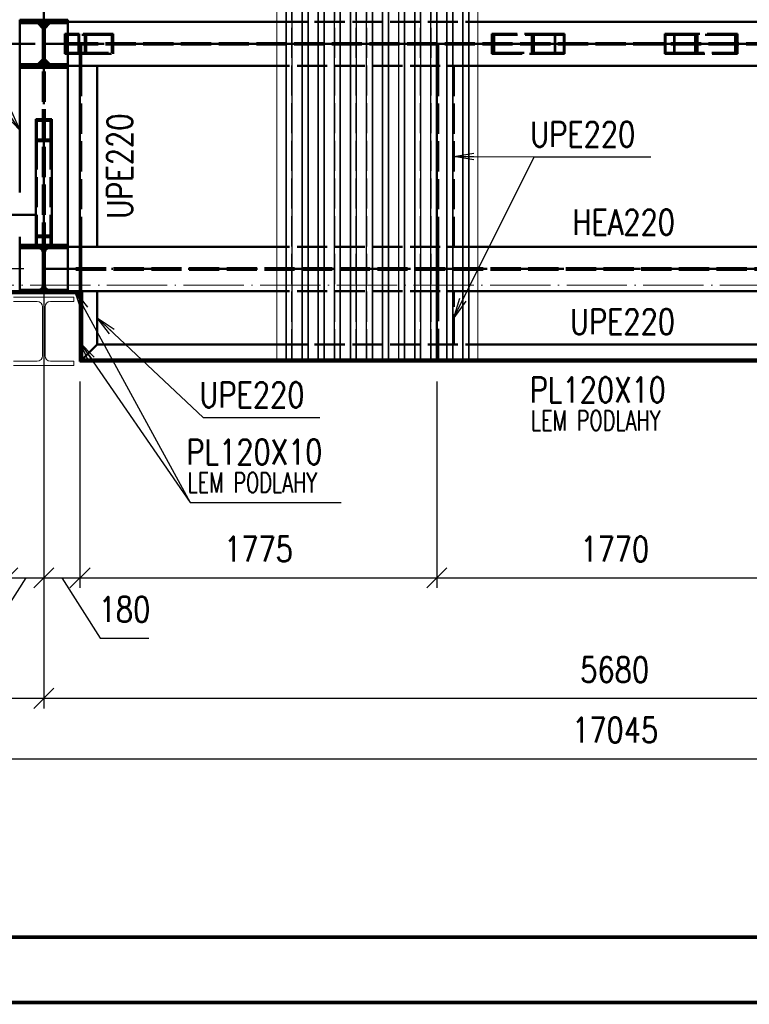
# Paper-space layout 'Layout1' of a CAD drawing. Extents: x -2 to 1033, y -36 to 596.
# Tile 7 of 60: x 184 to 257, y 0 to 98. Entities that reach past the tile are written whole.
import ezdxf
from ezdxf.enums import TextEntityAlignment as Align

# ---------------------------------------------------------------- set-up
doc = ezdxf.new("R2010")
doc.units = 0
for name, pattern in [('ACAD_ISO02W100', [15, 12, -3]), ('ACAD_ISO04W100', [30.5, 24, -3, 0.5, -3]), ('HP_01_CER_B', [8, 5, -1, 1, -1])]:
    doc.linetypes.add(name, pattern=pattern)
doc.layers.get('0').update_dxf_attribs({"linetype": 'CONTINUOUS'})
doc.layers.get('DEFPOINTS').update_dxf_attribs({"color": 132, "linetype": 'CONTINUOUS'})
doc.layers.add('RAMECEK_HP', color=251, linetype='CONTINUOUS')
for name, color, linetype, lineweight in [('SS_1.ET-HALA_TaO-RASTR', 7, 'HP_01_CER_B', 13), ('SS_1.ET-HALA_TaO-SLOUP', 9, 'CONTINUOUS', 13), ('SS_2.ET-HALA_TaO-VESTAVBA_A1÷B2-P.NOSNIK', 172, 'CONTINUOUS', 50), ('SS_2.ET-HALA_TaO-VESTAVBA_A1÷B2-PODLAHA_LEM', 102, 'CONTINUOUS', 50), ('SS_2.ET-HALA_TaO-VESTAVBA_A1÷B2-TRAPEZ.PLECH', 153, 'CONTINUOUS', 18), ('SS_2.ET-HALA_TaO-VESTAVBA_A1÷B2-VAZBA', 200, 'CONTINUOUS', 50), ('SS_KOTY', 3, 'CONTINUOUS', 25), ('SS_POPIS_PROFILU', 13, 'CONTINUOUS', 25), ('SS_SRAFY', 8, 'CONTINUOUS', 18)]:
    doc.layers.add(name, color=color, linetype=linetype, lineweight=lineweight)
doc.styles.add('ROMANS', font='romans.shx', dxfattribs={"width": 0.8})
doc.styles.add('romans.shx', font='romans.shx', dxfattribs={"height": 5})
doc.dimstyles.new('A-1_(2.5)_50AS', dxfattribs={"dimtxt": 2.5, "dimasz": 2, "dimexe": 1, "dimexo": 2, "dimgap": 0, "dimtad": 0, "dimdec": 1, "dimlfac": 50, "dimrnd": 1, "dimtxsty": 'ROMANS', "dimblk1": 'OBLIQUE', "dimblk2": 'OBLIQUE', "dimsah": 1, "dimcen": 2, "dimclrd": 256, "dimclre": 256, "dimclrt": 256, "dimadec": 1, "dimazin": 2, "dimtfac": 0.714286, "dimtdec": 1, "dimtmove": 0, "dimatfit": 3, "dimldrblk": 'OPEN', "dimfxl": 1, "dimtvp": 1.142857, "dimtfill": 1, "dimtolj": 1, "dimlwd": -1, "dimlwe": -1, "dimarcsym": 0})
pattern_1 = [(45, (-20.88442, -83.62095), (-0.04490128, 0.04490128), [])]

# ---------------------------------------------------------------- blocks, each defined once
blk = doc.blocks.new('*U6')
at = {"layer": 'RAMECEK_HP', "lineweight": 35, "const_width": 0.35}
for points in [[(0, 594), (0, 0), (841, 0), (841, 594)], [(6.5, 587.5), (6.5, 6.5), (834.5, 6.5), (834.5, 587.5)]]:
    blk.add_lwpolyline(points, close=True, dxfattribs=at)
at = {"layer": 'DEFPOINTS', "style": 'ROMANS', "width": 0.8}
blk.add_attdef('TISK', text='', height=10, dxfattribs=at).set_placement((841, -33), align=Align.RIGHT)
blk = doc.blocks.new('_Oblique')
at = {"color": 0, "linetype": 'ByBlock', "lineweight": -2}
blk.add_line((-0.5, -0.5), (0.5, 0.5), dxfattribs=at)
blk = doc.blocks.new('*D70')
at = {"layer": 'DEFPOINTS', "color": 0, "transparency": 16777216}
for p in [(186.316, 72.979, -4863.2), (182.716, 63.779, -4860.8), (186.316, 42.26)]:
    blk.add_point(p, dxfattribs=at)
at = {"layer": 'SS_KOTY', "transparency": 16777216}
for p, q in [((186.316, 70.979), (186.316, 41.26)), ((182.716, 61.779), (182.716, 41.26)), ((184.516, 42.26), (180.716, 36.26)), ((182.716, 42.26), (186.316, 42.26)), ((180.716, 36.26), (175.858, 36.26))]:
    blk.add_line(p, q, dxfattribs=at)
at = {"layer": 'SS_KOTY', "transparency": 16777216, "xscale": 2, "yscale": 2, "zscale": 2, "rotation": 180}
blk.add_blockref('_Oblique', (182.716, 42.26), dxfattribs=at)
at = {"layer": 'SS_KOTY', "transparency": 16777216, "xscale": 2, "yscale": 2, "zscale": 2}
blk.add_blockref('_Oblique', (186.316, 42.26), dxfattribs=at)
at = {"layer": 'SS_KOTY', "transparency": 16777216, "insert": (178.287, 39.117), "char_height": 2.5, "attachment_point": 5, "style": 'ROMANS', "bg_fill": 3, "box_fill_scale": 1.1, "bg_fill_color": 256, "bg_fill_true_color": 13158600, "bg_fill_transparency": 0}
blk.add_mtext('\\A1;180', dxfattribs=at)
blk = doc.blocks.new('_OPEN')
at = {"color": 0, "linetype": 'ByBlock'}
for p, q in [((-1, 0.167), (0, 0)), ((0, 0), (-1, -0.167)), ((0, 0), (-1, 0))]:
    blk.add_line(p, q, dxfattribs=at)
blk = doc.blocks.new('*D71')
at = {"layer": 'DEFPOINTS', "color": 0, "transparency": 16777216}
for p in [(186.316, 72.979, -4863.2), (189.916, 63.779, -4860.8), (189.916, 42.26)]:
    blk.add_point(p, dxfattribs=at)
at = {"layer": 'SS_KOTY', "transparency": 16777216}
for p, q in [((186.316, 70.979), (186.316, 41.26)), ((189.916, 61.779), (189.916, 41.26)), ((186.316, 42.26), (189.916, 42.26)), ((188.116, 42.26), (191.916, 36.26)), ((191.916, 36.26), (196.773, 36.26))]:
    blk.add_line(p, q, dxfattribs=at)
at = {"layer": 'SS_KOTY', "transparency": 16777216, "xscale": 2, "yscale": 2, "zscale": 2, "rotation": 180}
blk.add_blockref('_Oblique', (186.316, 42.26), dxfattribs=at)
at = {"layer": 'SS_KOTY', "transparency": 16777216, "xscale": 2, "yscale": 2, "zscale": 2}
blk.add_blockref('_Oblique', (189.916, 42.26), dxfattribs=at)
at = {"layer": 'SS_KOTY', "transparency": 16777216, "insert": (194.344, 39.117), "char_height": 2.5, "attachment_point": 5, "style": 'ROMANS', "bg_fill": 3, "box_fill_scale": 1.1, "bg_fill_color": 256, "bg_fill_true_color": 13158600, "bg_fill_transparency": 0}
blk.add_mtext('\\A1;180', dxfattribs=at)
blk = doc.blocks.new('*D72')
at = {"layer": 'DEFPOINTS', "color": 0, "transparency": 16777216}
for p in [(189.916, 63.779, -4860.8), (225.416, 63.779, -4863.2), (225.416, 42.26)]:
    blk.add_point(p, dxfattribs=at)
at = {"layer": 'SS_KOTY', "transparency": 16777216}
for p, q in [((189.916, 61.779), (189.916, 41.26)), ((225.416, 61.779), (225.416, 41.26)), ((189.916, 42.26), (225.416, 42.26))]:
    blk.add_line(p, q, dxfattribs=at)
at = {"layer": 'SS_KOTY', "transparency": 16777216, "xscale": 2, "yscale": 2, "zscale": 2, "rotation": 180}
blk.add_blockref('_Oblique', (189.916, 42.26), dxfattribs=at)
at = {"layer": 'SS_KOTY', "transparency": 16777216, "xscale": 2, "yscale": 2, "zscale": 2}
blk.add_blockref('_Oblique', (225.416, 42.26), dxfattribs=at)
at = {"layer": 'SS_KOTY', "transparency": 16777216, "insert": (207.666, 45.117), "char_height": 2.5, "attachment_point": 5, "style": 'ROMANS', "bg_fill": 3, "box_fill_scale": 1.1, "bg_fill_color": 256, "bg_fill_true_color": 13158600, "bg_fill_transparency": 0}
blk.add_mtext('\\A1;1775', dxfattribs=at)
blk = doc.blocks.new('*D73')
at = {"layer": 'DEFPOINTS', "color": 0, "transparency": 16777216}
for p in [(225.416, 63.779, -4863.2), (260.816, 63.779, -4863.2), (260.816, 42.26)]:
    blk.add_point(p, dxfattribs=at)
at = {"layer": 'SS_KOTY', "transparency": 16777216}
for p, q in [((225.416, 61.779), (225.416, 41.26)), ((260.816, 61.779), (260.816, 41.26)), ((225.416, 42.26), (260.816, 42.26))]:
    blk.add_line(p, q, dxfattribs=at)
at = {"layer": 'SS_KOTY', "transparency": 16777216, "xscale": 2, "yscale": 2, "zscale": 2, "rotation": 180}
blk.add_blockref('_Oblique', (225.416, 42.26), dxfattribs=at)
at = {"layer": 'SS_KOTY', "transparency": 16777216, "xscale": 2, "yscale": 2, "zscale": 2}
blk.add_blockref('_Oblique', (260.816, 42.26), dxfattribs=at)
at = {"layer": 'SS_KOTY', "transparency": 16777216, "insert": (243.116, 45.117), "char_height": 2.5, "attachment_point": 5, "style": 'ROMANS', "bg_fill": 3, "box_fill_scale": 1.1, "bg_fill_color": 256, "bg_fill_true_color": 13158600, "bg_fill_transparency": 0}
blk.add_mtext('\\A1;1770', dxfattribs=at)
blk = doc.blocks.new('*D82')
at = {"layer": 'DEFPOINTS', "color": 0, "transparency": 16777216}
for p in [(186.316, 72.979, -4863.2), (299.916, 72.979, -4863.2), (186.316, 30.26)]:
    blk.add_point(p, dxfattribs=at)
at = {"layer": 'SS_KOTY', "transparency": 16777216}
for p, q in [((186.316, 70.979), (186.316, 29.26)), ((299.916, 70.979), (299.916, 29.26)), ((299.916, 30.26), (186.316, 30.26))]:
    blk.add_line(p, q, dxfattribs=at)
at = {"layer": 'SS_KOTY', "transparency": 16777216, "xscale": 2, "yscale": 2, "zscale": 2, "rotation": 180}
blk.add_blockref('_Oblique', (186.316, 30.26), dxfattribs=at)
at = {"layer": 'SS_KOTY', "transparency": 16777216, "xscale": 2, "yscale": 2, "zscale": 2}
blk.add_blockref('_Oblique', (299.916, 30.26), dxfattribs=at)
at = {"layer": 'SS_KOTY', "transparency": 16777216, "insert": (243.116, 33.117), "char_height": 2.5, "attachment_point": 5, "style": 'ROMANS', "bg_fill": 3, "box_fill_scale": 1.1, "bg_fill_color": 256, "bg_fill_true_color": 13158600, "bg_fill_transparency": 0}
blk.add_mtext('\\A1;5680', dxfattribs=at)
blk = doc.blocks.new('*D83')
at = {"layer": 'DEFPOINTS', "color": 0, "transparency": 16777216}
for p in [(72.716, 78.379, -4863.2), (186.316, 72.979, -4863.2), (72.716, 30.26)]:
    blk.add_point(p, dxfattribs=at)
at = {"layer": 'SS_KOTY', "transparency": 16777216}
for p, q in [((72.716, 76.379), (72.716, 29.26)), ((186.316, 70.979), (186.316, 29.26)), ((186.316, 30.26), (72.716, 30.26))]:
    blk.add_line(p, q, dxfattribs=at)
at = {"layer": 'SS_KOTY', "transparency": 16777216, "xscale": 2, "yscale": 2, "zscale": 2, "rotation": 180}
blk.add_blockref('_Oblique', (72.716, 30.26), dxfattribs=at)
at = {"layer": 'SS_KOTY', "transparency": 16777216, "xscale": 2, "yscale": 2, "zscale": 2}
blk.add_blockref('_Oblique', (186.316, 30.26), dxfattribs=at)
at = {"layer": 'SS_KOTY', "transparency": 16777216, "insert": (129.516, 33.117), "char_height": 2.5, "attachment_point": 5, "style": 'ROMANS', "bg_fill": 3, "box_fill_scale": 1.1, "bg_fill_color": 256, "bg_fill_true_color": 13158600, "bg_fill_transparency": 0}
blk.add_mtext('\\A1;5680', dxfattribs=at)
blk = doc.blocks.new('*D108')
at = {"layer": 'DEFPOINTS', "color": 0, "transparency": 16777216}
for p in [(72.716, 78.379, -4863.2), (413.616, 72.979, -4863.2), (413.616, 24.26)]:
    blk.add_point(p, dxfattribs=at)
at = {"layer": 'SS_KOTY', "transparency": 16777216}
for p, q in [((72.716, 76.379), (72.716, 23.26)), ((413.616, 70.979), (413.616, 23.26)), ((72.716, 24.26), (413.616, 24.26))]:
    blk.add_line(p, q, dxfattribs=at)
at = {"layer": 'SS_KOTY', "transparency": 16777216, "xscale": 2, "yscale": 2, "zscale": 2, "rotation": 180}
blk.add_blockref('_Oblique', (72.716, 24.26), dxfattribs=at)
at = {"layer": 'SS_KOTY', "transparency": 16777216, "xscale": 2, "yscale": 2, "zscale": 2}
blk.add_blockref('_Oblique', (413.616, 24.26), dxfattribs=at)
at = {"layer": 'SS_KOTY', "transparency": 16777216, "insert": (243.166, 27.117), "char_height": 2.5, "attachment_point": 5, "style": 'ROMANS', "bg_fill": 3, "box_fill_scale": 1.1, "bg_fill_color": 256, "bg_fill_true_color": 13158600, "bg_fill_transparency": 0}
blk.add_mtext('\\A1;17045', dxfattribs=at)
blk = doc.blocks.new('*D109')
at = {"layer": 'DEFPOINTS', "color": 0, "transparency": 16777216}
for p in [(186.316, 78.379, -4863.2), (174.246, 72.979), (186.316, 72.979, -4863.2)]:
    blk.add_point(p, dxfattribs=at)
at = {"layer": 'SS_KOTY', "transparency": 16777216}
for p, q in [((184.316, 78.379), (173.246, 78.379)), ((174.246, 78.379), (174.246, 72.979)), ((184.316, 72.979), (173.246, 72.979))]:
    blk.add_line(p, q, dxfattribs=at)
at = {"layer": 'SS_KOTY', "transparency": 16777216, "xscale": 2, "yscale": 2, "zscale": 2}
for p, rotation in [((174.246, 78.379), 90), ((174.246, 72.979), 270)]:
    blk.add_blockref('_Oblique', p, dxfattribs=dict(at, rotation=rotation))
at = {"layer": 'SS_KOTY', "transparency": 16777216, "insert": (171.389, 75.679), "char_height": 2.5, "attachment_point": 5, "rotation": 90, "style": 'ROMANS', "bg_fill": 3, "box_fill_scale": 1.1, "bg_fill_color": 256, "bg_fill_true_color": 13158600, "bg_fill_transparency": 0}
blk.add_mtext('\\A1;270', dxfattribs=at)

psp = doc.layouts.get("Layout1")

# ---------------------------------------------------------------- hatches: boundary and pattern name
at = {"layer": 'SS_SRAFY'}
h = psp.add_hatch(dxfattribs=at)
h.set_pattern_fill('ANSI31', color=5, scale=0.02, style=0)
h.set_pattern_definition(pattern_1)
h.paths.add_polyline_path([(188.7156, 97.4391), (188.7156, 97.7791), (183.9156, 97.7791), (183.9156, 97.4391), (185.7956, 97.4391, -0.4142136), (186.2156, 97.0191), (186.2156, 93.7391, -0.4142136), (185.7956, 93.3191), (183.9156, 93.3191), (183.9156, 92.9791), (188.7156, 92.9791), (188.7156, 93.3191), (186.8356, 93.3191, -0.4142136), (186.4156, 93.7391), (186.4156, 97.0191, -0.4142136), (186.8356, 97.4391)], flags=0)

# ---------------------------------------------------------------- linework, layer by layer
at = {"layer": 'SS_2.ET-HALA_TaO-VESTAVBA_A1÷B2-P.NOSNIK', "color": 1, "linetype": 'Continuous', "ltscale": 0.25}
for p, q in [((183.9156, 93.3191), (183.9156, 97.4391)), ((188.7156, 97.5791), (209.5156, 97.5791)), ((188.7156, 97.4191), (188.7156, 97.4391)), ((229.5156, 97.5791), (297.5156, 97.5791)), ((188.7156, 93.3191), (188.7156, 93.3391)), ((209.5156, 93.1791), (188.7156, 93.1791)), ((297.5156, 93.1791), (229.5156, 93.1791))]:
    psp.add_line(p, q, dxfattribs=at)
at = {"layer": 'SS_2.ET-HALA_TaO-VESTAVBA_A1÷B2-P.NOSNIK', "color": 3, "linetype": 'ACAD_ISO02W100', "ltscale": 0.25}
for p, q in [((209.5156, 97.5791), (229.5156, 97.5791)), ((188.7156, 95.4491), (297.5156, 95.4491)), ((188.7156, 95.3091), (297.5156, 95.3091)), ((189.9156, 95.309), (189.9156, 93.2791)), ((190.0456, 95.309), (190.0456, 93.2791)), ((225.4156, 95.309), (225.4156, 93.2791)), ((225.5456, 95.309), (225.5456, 93.2791)), ((190.0456, 93.2791), (189.9156, 93.2791)), ((189.9156, 93.2791), (189.9156, 93.2083)), ((189.9156, 93.2083), (189.9156, 93.1791)), ((190.0456, 93.2791), (190.0456, 93.2083)), ((190.0456, 93.2083), (190.0456, 93.1791)), ((229.5156, 93.1791), (209.5156, 93.1791)), ((225.5456, 93.2791), (225.4156, 93.2791)), ((225.4156, 93.2791), (225.4156, 93.2083)), ((225.4156, 93.2083), (225.4156, 93.1791)), ((225.5456, 93.2791), (225.5456, 93.2083)), ((225.5456, 93.2083), (225.5456, 93.1791))]:
    psp.add_line(p, q, dxfattribs=at)
at = {"layer": 'SS_2.ET-HALA_TaO-VESTAVBA_A1÷B2-P.NOSNIK', "color": 7, "linetype": 'ACAD_ISO04W100', "ltscale": 0.25}
for p, q in [((72.7156, 95.3791), (186.3156, 95.3791)), ((186.3156, 95.3791), (299.9156, 95.3791))]:
    psp.add_line(p, q, dxfattribs=at)
at = {"layer": 'SS_2.ET-HALA_TaO-VESTAVBA_A1÷B2-VAZBA', "color": 7, "linetype": 'ACAD_ISO04W100', "ltscale": 0.25}
for p, q in [((186.3156, 322.9791), (186.3156, 95.3791)), ((186.3156, 95.3791), (191.8156, 95.3791)), ((243.1156, 95.3791), (232.9956, 95.3791)), ((243.1156, 95.3791), (253.2356, 95.3791))]:
    psp.add_line(p, q, dxfattribs=at)
at = {"layer": 'SS_2.ET-HALA_TaO-VESTAVBA_A1÷B2-VAZBA', "color": 1, "linetype": 'Continuous', "ltscale": 0.25}
for p, q in [((183.9156, 97.7791), (188.7156, 97.7791)), ((183.9156, 97.4391), (183.9156, 97.7791)), ((183.9156, 97.4391), (185.7956, 97.4391)), ((185.7156, 97.4191), (183.9156, 97.4191)), ((186.2156, 96.9191), (185.7156, 97.4191)), ((186.2156, 93.7391), (186.2156, 97.0191)), ((186.9156, 97.4191), (186.4156, 96.9191)), ((186.4156, 93.7391), (186.4156, 97.0191)), ((186.8356, 97.4391), (188.7156, 97.4391)), ((188.7156, 97.4191), (186.9156, 97.4191)), ((188.7156, 97.4391), (188.7156, 97.7791)), ((188.7156, 93.3391), (188.7156, 97.4191)), ((183.9156, 93.3391), (185.7156, 93.3391)), ((185.7956, 93.3191), (183.9156, 93.3191)), ((183.9156, 92.9791), (183.9156, 93.3191)), ((185.7156, 93.3391), (186.2156, 93.8391)), ((186.4156, 93.8391), (186.9156, 93.3391)), ((188.7156, 93.3191), (186.8356, 93.3191)), ((186.9156, 93.3391), (188.7156, 93.3391)), ((188.7156, 92.9791), (188.7156, 93.3191)), ((188.7156, 92.9791), (183.9156, 92.9791)), ((183.9156, 80.5791), (183.9156, 92.979)), ((187.1156, 87.8867), (185.5156, 87.8867)), ((185.5156, 87.8867), (185.5156, 85.6981)), ((186.9956, 87.7225), (185.6356, 87.7225)), ((185.6356, 87.7225), (185.6356, 85.8622)), ((186.9956, 87.7225), (186.9956, 85.8622)), ((187.1156, 85.6981), (187.1156, 87.8867)), ((187.1156, 85.6981), (185.5156, 85.6981)), ((186.9956, 85.8622), (185.6356, 85.8622))]:
    psp.add_line(p, q, dxfattribs=at)
at = {"layer": 'SS_2.ET-HALA_TaO-VESTAVBA_A1÷B2-VAZBA', "color": 3, "linetype": 'ACAD_ISO02W100', "ltscale": 0.25}
for p, q in [((189.8298, 96.3791), (188.4156, 96.3791)), ((188.4156, 96.3791), (188.4156, 94.3791)), ((189.7591, 96.2791), (188.4863, 96.2791)), ((188.4863, 96.2791), (188.4863, 94.4791)), ((193.0884, 96.2791), (189.7591, 96.2791)), ((189.7591, 96.2791), (189.7591, 94.4791)), ((193.2298, 96.3791), (189.8298, 96.3791)), ((189.8298, 96.3791), (189.8298, 94.3791)), ((190.4014, 94.3791), (190.4014, 96.3791)), ((190.5428, 94.4791), (190.5428, 96.2791)), ((193.0884, 94.4791), (193.0884, 96.2791)), ((193.2298, 94.3791), (193.2298, 96.3791)), ((237.1574, 96.3791), (230.9014, 96.3791)), ((230.9014, 96.3791), (230.9014, 94.3791)), ((237.2051, 96.2791), (231.1108, 96.2791)), ((231.1108, 96.2791), (231.1108, 94.4791)), ((234.8803, 96.2791), (234.8803, 94.4791)), ((235.0898, 96.3791), (235.0898, 94.3791)), ((238.1124, 96.3791), (237.1574, 96.3791)), ((237.1574, 94.3791), (237.1574, 96.3791)), ((238.0647, 96.2791), (237.2051, 96.2791)), ((237.2051, 94.4791), (237.2051, 96.2791)), ((238.0647, 94.4791), (238.0647, 96.2791)), ((238.1124, 94.3791), (238.1124, 96.3791)), ((249.0738, 96.3791), (248.1188, 96.3791)), ((248.1188, 96.3791), (248.1188, 94.3791)), ((249.026, 96.2791), (248.1665, 96.2791)), ((248.1665, 96.2791), (248.1665, 94.4791)), ((255.1203, 96.2791), (249.026, 96.2791)), ((249.026, 96.2791), (249.026, 94.4791)), ((255.3298, 96.3791), (249.0738, 96.3791)), ((249.0738, 96.3791), (249.0738, 94.3791)), ((251.1414, 94.3791), (251.1414, 96.3791)), ((251.3508, 94.4791), (251.3508, 96.2791)), ((255.1203, 94.4791), (255.1203, 96.2791)), ((255.3298, 94.3791), (255.3298, 96.3791)), ((188.4156, 94.3791), (189.7591, 94.3791)), ((188.4863, 94.4791), (189.7591, 94.4791)), ((189.7591, 94.4791), (193.0884, 94.4791)), ((189.7591, 94.3791), (189.8298, 94.3791)), ((189.8298, 94.3791), (190.0456, 94.3791)), ((190.0456, 94.3791), (193.2298, 94.3791)), ((230.9014, 94.3791), (237.1574, 94.3791)), ((231.1108, 94.4791), (237.2051, 94.4791)), ((237.1574, 94.3791), (238.1124, 94.3791)), ((237.2051, 94.4791), (238.0647, 94.4791)), ((248.1188, 94.3791), (249.0738, 94.3791)), ((248.1665, 94.4791), (249.026, 94.4791)), ((249.026, 94.4791), (255.1203, 94.4791)), ((249.0738, 94.3791), (255.3298, 94.3791))]:
    psp.add_line(p, q, dxfattribs=at)
at = {"layer": 'SS_2.ET-HALA_TaO-VESTAVBA_A1÷B2-VAZBA', "color": 1, "linetype": 'Continuous', "ltscale": 0.25, "extrusion": (-1.79393e-14, -4.33093e-14, -1)}
psp.add_arc((-185.7956, 97.0191), 0.42, 90, 180, dxfattribs=at)
at = {"layer": 'SS_2.ET-HALA_TaO-VESTAVBA_A1÷B2-VAZBA', "color": 1, "linetype": 'Continuous', "ltscale": 0.25, "extrusion": (4.33093e-14, -1.79393e-14, -1)}
psp.add_arc((-186.8356, 97.0191), 0.42, 0, 90, dxfattribs=at)
at = {"layer": 'SS_2.ET-HALA_TaO-VESTAVBA_A1÷B2-VAZBA', "color": 1, "linetype": 'Continuous', "ltscale": 0.25, "extrusion": (-1.79393e-14, 4.33093e-14, -1)}
psp.add_arc((-185.7956, 93.7391), 0.42, 180, 270, dxfattribs=at)
at = {"layer": 'SS_2.ET-HALA_TaO-VESTAVBA_A1÷B2-VAZBA', "color": 1, "linetype": 'Continuous', "ltscale": 0.25, "extrusion": (4.33093e-14, 1.79393e-14, -1)}
psp.add_arc((-186.8356, 93.7391), 0.42, 270, 0, dxfattribs=at)
at = {"layer": 'SS_POPIS_PROFILU', "color": 0, "linetype": 'ByBlock'}
for p, q in [((183.9156, 86.779), (182.5308, 88.2601)), ((183.9156, 86.779), (182.8084, 88.4446)), ((183.086, 88.6292), (183.9156, 86.779)), ((227.1156, 84.1791), (229.1176, 84.4999)), ((229.1135, 83.8332), (227.1156, 84.1791)), ((227.1156, 84.1791), (229.1155, 84.1666))]:
    psp.add_line(p, q, dxfattribs=at)
at = {"layer": 'SS_POPIS_PROFILU', "color": 13}
for points in [[(183.9156, 86.779), (174.378, 101.1271), (174.378, 112.7461)], [(227.1156, 84.1791), (235.0906, 84.1292), (246.7096, 84.1292)]]:
    psp.add_lwpolyline(points, dxfattribs=at)

# ---------------------------------------------------------------- block references
at = {"layer": 'RAMECEK_HP'}
psp.add_blockref('*U6', (0, 0), dxfattribs=at)

# ---------------------------------------------------------------- texts
at = {"layer": 'SS_POPIS_PROFILU', "color": 13, "style": 'romans.shx', "width": 0.8}
psp.add_text('UPE220', height=2.5, dxfattribs=at).set_placement((234.7134, 85.1292))
psp.add_text('UPE220', height=2.5, dxfattribs=at).set_placement((234.7134, 85.1292))

# ---------------------------------------------------------------- next in the draw order: dimensions: what is measured, and where the dimension line sits
at = {"layer": 'SS_KOTY'}
dim = psp.add_linear_dim(base=(186.3156, 42.2602), p1=(182.7156, 63.7791, -4860.8), p2=(186.3156, 72.9791, -4863.2), dimstyle='A-1_(2.5)_50AS', override={"dimtmove": 1}, dxfattribs=at)
dim.commit()
dim.dimension.update_dxf_attribs({"geometry": '*D70', "text_midpoint": (180.7156, 36.2602), "dimtype": 160})

# ---------------------------------------------------------------- next in the draw order: dimensions: what is measured, and where the dimension line sits
dim = psp.add_linear_dim(base=(189.9156, 42.2602), p1=(186.3156, 72.9791, -4863.2), p2=(189.9156, 63.7791, -4860.8), dimstyle='A-1_(2.5)_50AS', override={"dimtmove": 1}, dxfattribs=at)
dim.commit()
dim.dimension.update_dxf_attribs({"geometry": '*D71', "text_midpoint": (191.9156, 36.2602), "dimtype": 160})

# ---------------------------------------------------------------- next in the draw order: dimensions: what is measured, and where the dimension line sits
dim = psp.add_linear_dim(base=(225.4156, 42.2602), p1=(189.9156, 63.7791, -4860.8), p2=(225.4156, 63.7791, -4863.2), dimstyle='A-1_(2.5)_50AS', dxfattribs=at)
dim.commit()
dim.dimension.update_dxf_attribs({"geometry": '*D72', "text_midpoint": (207.6656, 45.1173)})

# ---------------------------------------------------------------- next in the draw order: dimensions: what is measured, and where the dimension line sits
dim = psp.add_linear_dim(base=(260.8156, 42.2602), p1=(225.4156, 63.7791, -4863.2), p2=(260.8156, 63.7791, -4863.2), dimstyle='A-1_(2.5)_50AS', dxfattribs=at)
dim.commit()
dim.dimension.update_dxf_attribs({"geometry": '*D73', "text_midpoint": (243.1156, 45.1173)})

# ---------------------------------------------------------------- next in the draw order: dimensions: what is measured, and where the dimension line sits
dim = psp.add_linear_dim(base=(186.3156, 30.2602), p1=(299.9156, 72.9791, -4863.2), p2=(186.3156, 72.9791, -4863.2), dimstyle='A-1_(2.5)_50AS', dxfattribs=at)
dim.commit()
dim.dimension.update_dxf_attribs({"geometry": '*D82', "text_midpoint": (243.1156, 33.1173)})

# ---------------------------------------------------------------- next in the draw order: dimensions: what is measured, and where the dimension line sits
dim = psp.add_linear_dim(base=(72.7156, 30.2602), p1=(186.3156, 72.9791, -4863.2), p2=(72.7156, 78.3791, -4863.2), dimstyle='A-1_(2.5)_50AS', dxfattribs=at)
dim.commit()
dim.dimension.update_dxf_attribs({"geometry": '*D83', "text_midpoint": (129.5156, 33.1173)})

# ---------------------------------------------------------------- next in the draw order: dimensions: what is measured, and where the dimension line sits
dim = psp.add_linear_dim(base=(413.6156, 24.2602), p1=(72.7156, 78.3791, -4863.2), p2=(413.6156, 72.9791, -4863.2), dimstyle='A-1_(2.5)_50AS', dxfattribs=at)
dim.commit()
dim.dimension.update_dxf_attribs({"geometry": '*D108', "text_midpoint": (243.1656, 27.1173)})

# ---------------------------------------------------------------- next in the draw order: linework, layer by layer
at = {"layer": 'SS_1.ET-HALA_TaO-RASTR', "linetype": 'ACAD_ISO04W100', "ltscale": 0.25}
psp.add_line((47.7156, 71.3791), (584.4733, 71.3791), dxfattribs=at)
at = {"layer": 'SS_1.ET-HALA_TaO-SLOUP', "color": 5, "linetype": 'Continuous', "ltscale": 0.25}
for p, q in [((189.3156, 70.1791), (183.3156, 70.1791)), ((183.3156, 69.7491), (185.6556, 69.7491)), ((186.9756, 69.7491), (189.3156, 69.7491)), ((189.3156, 69.7491), (189.3156, 70.1791)), ((186.1956, 69.2091), (186.1956, 64.3491)), ((186.4356, 64.3491), (186.4356, 69.2091)), ((185.6556, 63.8091), (183.3156, 63.8091)), ((189.3156, 63.8091), (186.9756, 63.8091)), ((189.3156, 63.3791), (189.3156, 63.8091)), ((183.3156, 63.3791), (189.3156, 63.3791))]:
    psp.add_line(p, q, dxfattribs=at)
at = {"layer": 'SS_1.ET-HALA_TaO-SLOUP', "color": 5, "linetype": 'Continuous', "ltscale": 0.25, "extrusion": (0, 0, -1)}
for centre, start, end in [((-185.6556, 69.2091), 90, 180), ((-186.9756, 69.2091), 0, 90), ((-185.6556, 64.3491), 180, 270), ((-186.9756, 64.3491), 270, 0)]:
    psp.add_arc(centre, 0.54, start, end, dxfattribs=at)
at = {"layer": 'SS_2.ET-HALA_TaO-VESTAVBA_A1÷B2-P.NOSNIK', "color": 7, "linetype": 'ACAD_ISO04W100', "ltscale": 0.25}
for p, q in [((189.9156, 72.9791), (189.9156, 95.3791)), ((225.4156, 72.9791), (225.4156, 95.3791)), ((189.9156, 63.7791), (189.9156, 72.9791)), ((225.4156, 63.7791), (225.4156, 72.9791)), ((296.3156, 63.7791), (189.9156, 63.7791))]:
    psp.add_line(p, q, dxfattribs=at)
at = {"layer": 'SS_2.ET-HALA_TaO-VESTAVBA_A1÷B2-P.NOSNIK', "color": 1, "linetype": 'Continuous', "ltscale": 0.25}
for p, q in [((189.9156, 93.1791), (189.9156, 75.1791)), ((191.6156, 75.1791), (191.6156, 93.1791)), ((209.5156, 75.1791), (188.7156, 75.1791)), ((294.6156, 75.1791), (229.5156, 75.1791)), ((209.5156, 70.7791), (190.1156, 70.7791)), ((191.6156, 65.4791), (191.6156, 70.7791)), ((296.1156, 70.7791), (229.5156, 70.7791)), ((190.1156, 63.9791), (191.6156, 65.4791)), ((191.6156, 65.4791), (190.1156, 63.9791)), ((191.6156, 65.4791), (209.5156, 65.4791)), ((229.5156, 65.4791), (294.6156, 65.4791))]:
    psp.add_line(p, q, dxfattribs=at)
at = {"layer": 'SS_2.ET-HALA_TaO-VESTAVBA_A1÷B2-P.NOSNIK', "color": 3, "linetype": 'ACAD_ISO02W100', "ltscale": 0.25}
for p, q in [((190.0456, 93.1791), (190.0456, 75.1791)), ((225.4156, 93.1791), (225.4156, 75.1791)), ((225.5456, 93.1791), (225.5456, 75.1791)), ((227.1156, 75.1791), (227.1156, 93.1791)), ((189.9156, 75.1791), (189.9156, 75.1498)), ((189.9156, 75.1498), (189.9156, 75.0791)), ((189.9156, 75.0791), (190.0456, 75.0791)), ((189.9156, 75.0791), (189.9156, 73.0491)), ((190.0456, 75.1791), (190.0456, 75.1498)), ((190.0456, 75.1498), (190.0456, 75.0791)), ((190.0456, 75.0791), (190.0456, 73.0491)), ((229.5156, 75.1791), (209.5156, 75.1791)), ((225.4156, 75.1791), (225.4156, 75.1498)), ((225.4156, 75.1498), (225.4156, 75.0791)), ((225.4156, 75.0791), (225.5456, 75.0791)), ((225.4156, 75.0791), (225.4156, 73.0491)), ((225.5456, 75.1791), (225.5456, 75.1498)), ((225.5456, 75.1498), (225.5456, 75.0791)), ((225.5456, 75.0791), (225.5456, 73.0491)), ((297.5156, 73.0491), (188.7156, 73.0491)), ((297.5156, 72.9091), (188.7156, 72.9091)), ((189.9156, 72.909), (189.9156, 70.8791)), ((190.0456, 72.909), (190.0456, 70.8791)), ((225.4156, 72.909), (225.4156, 70.8791)), ((225.5456, 72.909), (225.5456, 70.8791)), ((190.0456, 70.8791), (189.9156, 70.8791)), ((189.9156, 70.8791), (189.9156, 70.8083)), ((189.9156, 70.8083), (189.9156, 70.7791)), ((189.9156, 70.7791), (189.9156, 70.5791)), ((190.0456, 70.8791), (190.0456, 70.8083)), ((190.0456, 70.8083), (190.0456, 70.7791)), ((190.0456, 70.7791), (190.0456, 63.9091)), ((229.5156, 70.7791), (209.5156, 70.7791)), ((225.5456, 70.8791), (225.4156, 70.8791)), ((225.4156, 70.8791), (225.4156, 70.8083)), ((225.4156, 70.8083), (225.4156, 70.7791)), ((225.4156, 70.7791), (225.4156, 65.4791)), ((225.5456, 70.8791), (225.5456, 70.8083)), ((225.5456, 70.8083), (225.5456, 70.7791)), ((225.5456, 70.7791), (225.5456, 65.4791)), ((227.1156, 65.4791), (227.1156, 70.7791)), ((209.5156, 65.4791), (229.5156, 65.4791)), ((225.4156, 65.4791), (225.4156, 65.4498)), ((225.4156, 65.4498), (225.4156, 65.3791)), ((225.4156, 65.3791), (225.5456, 65.3791)), ((225.4156, 65.3791), (225.4156, 63.9791)), ((225.5456, 65.4791), (225.5456, 65.4498)), ((225.5456, 65.4498), (225.5456, 65.3791)), ((225.5456, 65.3791), (225.5456, 63.9791)), ((189.9156, 63.7791), (190.1156, 63.9791)), ((189.9156, 63.7791), (190.1156, 63.9791)), ((190.1156, 63.9791), (189.9156, 63.7791)), ((190.1156, 63.9791), (189.9156, 63.7791)), ((190.0456, 63.9091), (190.1156, 63.9791)), ((190.1156, 63.9791), (190.0456, 63.9091)), ((190.0456, 63.9091), (296.1856, 63.9091)), ((225.4156, 63.9791), (225.4156, 63.9091)), ((225.5456, 63.9791), (225.5456, 63.9091))]:
    psp.add_line(p, q, dxfattribs=at)
at = {"layer": 'SS_2.ET-HALA_TaO-VESTAVBA_A1÷B2-PODLAHA_LEM', "color": 1, "linetype": 'Continuous', "ltscale": 0.25}
for p, q in [((183.9156, 70.7791), (182.5156, 70.7791)), ((182.5156, 70.5791), (183.9156, 70.5791)), ((190.1156, 70.7791), (188.7156, 70.7791)), ((188.7156, 70.5791), (190.1156, 70.5791)), ((189.9156, 70.5791), (189.9156, 63.9791)), ((190.1156, 70.5791), (190.1156, 70.7791)), ((190.1156, 63.9791), (190.1156, 70.5791)), ((296.3156, 63.9791), (189.9156, 63.9791)), ((189.9156, 63.9791), (189.9156, 63.7791)), ((189.9156, 63.7791), (296.3156, 63.7791))]:
    psp.add_line(p, q, dxfattribs=at)
at = {"layer": 'SS_2.ET-HALA_TaO-VESTAVBA_A1÷B2-PODLAHA_LEM', "color": 7, "linetype": 'ACAD_ISO04W100', "ltscale": 0.25}
for p, q in [((182.5156, 70.5791), (183.9156, 70.5791)), ((188.7156, 70.5791), (190.1156, 70.5791)), ((189.9156, 70.5791), (189.9156, 63.7791)), ((189.9156, 63.7791), (296.3156, 63.7791))]:
    psp.add_line(p, q, dxfattribs=at)
at = {"layer": 'SS_2.ET-HALA_TaO-VESTAVBA_A1÷B2-TRAPEZ.PLECH', "color": 5, "linetype": 'Continuous', "ltscale": 0.25}
for p, q in [((209.5156, 212.379), (209.5156, 63.9791)), ((210.3917, 212.379), (210.3917, 63.9791)), ((210.4567, 212.379), (210.4567, 63.9791)), ((210.9916, 212.379), (210.9916, 63.9791)), ((211.0394, 212.379), (211.0394, 63.9791)), ((211.9917, 212.379), (211.9917, 63.9791)), ((212.0396, 212.379), (212.0396, 63.9791)), ((212.5744, 212.379), (212.5744, 63.9791)), ((212.6394, 212.379), (212.6394, 63.9791)), ((213.5917, 212.379), (213.5917, 63.9791)), ((213.6567, 212.379), (213.6567, 63.9791)), ((214.1916, 212.379), (214.1916, 63.9791)), ((214.2394, 212.379), (214.2394, 63.9791)), ((215.1917, 212.379), (215.1917, 63.9791)), ((215.2396, 212.379), (215.2396, 63.9791)), ((215.7744, 212.379), (215.7744, 63.9791)), ((215.8394, 212.379), (215.8394, 63.9791)), ((216.7917, 212.379), (216.7917, 63.9791)), ((216.8567, 212.379), (216.8567, 63.9791)), ((217.3916, 212.379), (217.3916, 63.9791)), ((217.4394, 212.379), (217.4394, 63.9791)), ((218.3917, 212.379), (218.3917, 63.9791)), ((218.4396, 212.379), (218.4396, 63.9791)), ((218.9744, 212.379), (218.9744, 63.9791)), ((219.0394, 212.379), (219.0394, 63.9791)), ((219.9917, 212.379), (219.9917, 63.9791)), ((220.0567, 212.379), (220.0567, 63.9791)), ((220.5916, 212.379), (220.5916, 63.9791)), ((220.6394, 212.379), (220.6394, 63.9791)), ((221.5917, 212.379), (221.5917, 63.9791)), ((221.6396, 212.379), (221.6396, 63.9791)), ((222.1744, 212.379), (222.1744, 63.9791)), ((222.2394, 212.379), (222.2394, 63.9791)), ((223.1917, 212.379), (223.1917, 63.9791)), ((223.2567, 212.379), (223.2567, 63.9791)), ((223.7916, 212.379), (223.7916, 63.9791)), ((223.8394, 212.379), (223.8394, 63.9791)), ((224.7917, 212.379), (224.7917, 63.9791)), ((224.8396, 212.379), (224.8396, 63.9791)), ((225.3744, 212.379), (225.3744, 63.9791)), ((225.4394, 212.379), (225.4394, 63.9791)), ((226.3917, 212.379), (226.3917, 63.9791)), ((226.4567, 212.379), (226.4567, 63.9791)), ((226.9916, 212.379), (226.9916, 63.9791)), ((227.0394, 212.379), (227.0394, 63.9791)), ((227.9917, 212.379), (227.9917, 63.9791)), ((228.0396, 212.379), (228.0396, 63.9791)), ((228.5744, 212.379), (228.5744, 63.9791)), ((228.6394, 63.9791), (228.6394, 212.379)), ((229.5156, 63.9791), (229.5156, 212.379))]:
    psp.add_line(p, q, dxfattribs=at)
at = {"layer": 'SS_2.ET-HALA_TaO-VESTAVBA_A1÷B2-TRAPEZ.PLECH', "color": 5, "linetype": 'ACAD_ISO02W100', "ltscale": 0.25}
for p, q in [((210.4396, 63.9791), (210.4396, 212.379)), ((210.9744, 63.9791), (210.9744, 212.379)), ((212.0567, 63.9791), (212.0567, 212.379)), ((212.5916, 63.9791), (212.5916, 212.379)), ((213.6396, 63.9791), (213.6396, 212.379)), ((214.1744, 63.9791), (214.1744, 212.379)), ((215.2567, 63.9791), (215.2567, 212.379)), ((215.7916, 63.9791), (215.7916, 212.379)), ((216.8396, 63.9791), (216.8396, 212.379)), ((217.3744, 63.9791), (217.3744, 212.379)), ((218.4567, 63.9791), (218.4567, 212.379)), ((218.9916, 63.9791), (218.9916, 212.379)), ((220.0396, 63.9791), (220.0396, 212.379)), ((220.5744, 63.9791), (220.5744, 212.379)), ((221.6567, 63.9791), (221.6567, 212.379)), ((222.1916, 63.9791), (222.1916, 212.379)), ((223.2396, 63.9791), (223.2396, 212.379)), ((223.7744, 63.9791), (223.7744, 212.379)), ((224.8567, 63.9791), (224.8567, 212.379)), ((225.3916, 63.9791), (225.3916, 212.379)), ((226.4396, 63.9791), (226.4396, 212.379)), ((226.9744, 63.9791), (226.9744, 212.379)), ((228.0567, 63.9791), (228.0567, 212.379)), ((228.5916, 63.9791), (228.5916, 212.379))]:
    psp.add_line(p, q, dxfattribs=at)
at = {"layer": 'SS_2.ET-HALA_TaO-VESTAVBA_A1÷B2-VAZBA', "color": 1, "linetype": 'Continuous', "ltscale": 0.25}
for p, q in [((188.7156, 75.3791), (188.7156, 92.979)), ((187.1156, 75.3791), (187.1156, 85.6981)), ((186.8356, 75.0391), (188.7156, 75.0391)), ((188.7156, 75.0391), (188.7156, 75.3791)), ((188.7156, 70.9191), (188.7156, 75.0391)), ((185.7956, 70.9191), (183.9156, 70.9191)), ((183.9156, 70.5791), (183.9156, 70.9191)), ((183.9156, 70.5791), (188.7156, 70.5791)), ((188.7156, 70.9191), (186.8356, 70.9191)), ((188.7156, 70.5791), (188.7156, 70.9191))]:
    psp.add_line(p, q, dxfattribs=at)
at = {"layer": 'SS_2.ET-HALA_TaO-VESTAVBA_A1÷B2-VAZBA', "color": 3, "linetype": 'ACAD_ISO02W100', "ltscale": 0.25}
for p, q in [((186.9956, 85.8622), (186.9956, 75.3791)), ((186.2156, 70.5791), (186.2156, 71.3391)), ((186.4156, 70.5791), (186.4156, 71.3391))]:
    psp.add_line(p, q, dxfattribs=at)
at = {"layer": 'SS_2.ET-HALA_TaO-VESTAVBA_A1÷B2-VAZBA', "color": 1, "linetype": 'Continuous', "ltscale": 0.25, "extrusion": (1.79393e-14, -4.33093e-14, -1)}
psp.add_arc((-185.7956, 71.3391), 0.42, 180, 270, dxfattribs=at)
at = {"layer": 'SS_2.ET-HALA_TaO-VESTAVBA_A1÷B2-VAZBA', "color": 1, "linetype": 'Continuous', "ltscale": 0.25, "extrusion": (-4.33093e-14, -1.79393e-14, -1)}
psp.add_arc((-186.8356, 71.3391), 0.42, 270, 0, dxfattribs=at)
at = {"layer": 'SS_POPIS_PROFILU', "color": 0, "linetype": 'ByBlock'}
for p, q in [((190.0788, 68.863), (189.4156, 70.7791)), ((189.4156, 70.7791), (190.6644, 69.1817)), ((189.4156, 70.7791), (190.3716, 69.0224)), ((227.1156, 68.1291), (227.7094, 70.0677)), ((227.1156, 68.1291), (228.0078, 69.919)), ((228.3061, 69.7703), (227.1156, 68.1291)), ((192.8451, 66.5168), (191.6156, 68.1291)), ((191.6156, 68.1291), (193.3015, 67.0027)), ((191.6156, 68.1291), (193.0733, 66.7598)), ((190.7733, 63.84), (189.9156, 65.6772)), ((189.9156, 65.6772), (191.3228, 64.2175)), ((189.9156, 65.6772), (191.0481, 64.0288))]:
    psp.add_line(p, q, dxfattribs=at)
at = {"layer": 'SS_POPIS_PROFILU', "color": 13}
for points in [[(227.1156, 68.1291), (235.0906, 84.1292), (246.7096, 84.1292)], [(189.4156, 70.7791), (200.8705, 49.731), (215.9181, 49.731)], [(191.6156, 68.1291), (202.1747, 58.2104), (213.7937, 58.2104)], [(189.9156, 65.6772), (200.8705, 49.731), (215.9181, 49.731)]]:
    psp.add_lwpolyline(points, dxfattribs=at)

# ---------------------------------------------------------------- next in the draw order: texts
at = {"layer": 'SS_POPIS_PROFILU', "color": 13, "style": 'romans.shx', "width": 0.8}
psp.add_text('UPE220', height=2.5, rotation=90, dxfattribs=at).set_placement((195.1256, 77.9874))
at = {"layer": 'SS_POPIS_PROFILU', "color": 13, "style": 'romans.shx'}
for s, height, width, p in [('HEA220', 2.5, 0.8, (238.9171, 76.3855)), ('UPE220', 2.5, 0.8, (238.6676, 66.4891)), ('UPE220', 2.5, 0.8, (201.7975, 59.2104)), ('PL120X10', 2.5, 0.8, (234.6623, 59.7086)), ('LEM PODLAHY', 2, 0.7, (234.7754, 56.9086)), ('PL120X10', 2.5, 0.8, (200.4934, 53.531)), ('PL120X10', 2.5, 0.8, (200.4934, 53.531)), ('LEM PODLAHY', 2, 0.7, (200.6065, 50.731)), ('LEM PODLAHY', 2, 0.7, (200.6065, 50.731))]:
    psp.add_text(s, height=height, dxfattribs=dict(at, width=width)).set_placement(p)

# ---------------------------------------------------------------- next in the draw order: dimensions: what is measured, and where the dimension line sits
at = {"layer": 'SS_KOTY'}
dim = psp.add_linear_dim(base=(174.2459, 72.9791), p1=(186.3156, 78.3791, -4863.2), p2=(186.3156, 72.9791, -4863.2), angle=90, dimstyle='A-1_(2.5)_50AS', dxfattribs=at)
dim.commit()
dim.dimension.update_dxf_attribs({"geometry": '*D109', "text_midpoint": (171.3887, 75.6791)})

# ---------------------------------------------------------------- next in the draw order: hatches: boundary and pattern name
at = {"layer": 'SS_SRAFY'}
h = psp.add_hatch(dxfattribs=at)
h.set_pattern_fill('ANSI31', color=5, scale=0.02, style=0)
h.set_pattern_definition(pattern_1)
h.paths.add_polyline_path([(188.7156, 75.0391), (188.7156, 75.3791), (183.9156, 75.3791), (183.9156, 75.0391), (185.7956, 75.0391, -0.4142136), (186.2156, 74.6191), (186.2156, 71.3391, -0.4142136), (185.7956, 70.9191), (183.9156, 70.9191), (183.9156, 70.5791), (188.7156, 70.5791), (188.7156, 70.9191), (186.8356, 70.9191, -0.4142136), (186.4156, 71.3391), (186.4156, 74.6191, -0.4142136), (186.8356, 75.0391)], flags=0)

# ---------------------------------------------------------------- next in the draw order: linework, layer by layer
at = {"layer": 'SS_2.ET-HALA_TaO-VESTAVBA_A1÷B2-P.NOSNIK', "color": 7, "linetype": 'ACAD_ISO04W100', "ltscale": 0.25}
for p, q in [((72.7156, 78.3791), (186.3156, 78.3791)), ((186.3156, 72.9791), (299.9156, 72.9791))]:
    psp.add_line(p, q, dxfattribs=at)
at = {"layer": 'SS_2.ET-HALA_TaO-VESTAVBA_A1÷B2-VAZBA', "color": 7, "linetype": 'ACAD_ISO04W100', "ltscale": 0.25}
for p, q in [((186.3156, 95.3791), (186.3156, 72.9791)), ((186.3156, 72.9791), (186.3156, 86.7924))]:
    psp.add_line(p, q, dxfattribs=at)
at = {"layer": 'SS_2.ET-HALA_TaO-VESTAVBA_A1÷B2-VAZBA', "color": 3, "linetype": 'ACAD_ISO02W100', "ltscale": 0.25}
for p, q in [((186.2156, 74.6191), (186.2156, 92.979)), ((186.4156, 74.6191), (186.4156, 92.979)), ((185.6356, 85.8622), (185.6356, 75.3791)), ((185.5156, 76.3134), (187.1156, 76.3134)), ((185.6356, 76.1492), (186.9956, 76.1492))]:
    psp.add_line(p, q, dxfattribs=at)
at = {"layer": 'SS_2.ET-HALA_TaO-VESTAVBA_A1÷B2-VAZBA', "color": 1, "linetype": 'Continuous', "ltscale": 0.25}
for p, q in [((185.5156, 85.6981), (185.5156, 75.3791)), ((183.9156, 75.3791), (183.9156, 76.1791)), ((188.7156, 75.3791), (183.9156, 75.3791)), ((183.9156, 75.0391), (183.9156, 75.3791)), ((183.9156, 75.0391), (185.7956, 75.0391)), ((183.9156, 70.9191), (183.9156, 75.0391)), ((186.2156, 71.3391), (186.2156, 74.6191)), ((186.4156, 71.3391), (186.4156, 74.6191))]:
    psp.add_line(p, q, dxfattribs=at)
at = {"layer": 'SS_2.ET-HALA_TaO-VESTAVBA_A1÷B2-VAZBA', "color": 1, "linetype": 'Continuous', "ltscale": 0.25, "extrusion": (1.79393e-14, 4.33093e-14, -1)}
psp.add_arc((-185.7956, 74.6191), 0.42, 90, 180, dxfattribs=at)
at = {"layer": 'SS_2.ET-HALA_TaO-VESTAVBA_A1÷B2-VAZBA', "color": 1, "linetype": 'Continuous', "ltscale": 0.25, "extrusion": (-4.33093e-14, 1.79393e-14, -1)}
psp.add_arc((-186.8356, 74.6191), 0.42, 0, 90, dxfattribs=at)

doc.saveas('drawing.dxf')
